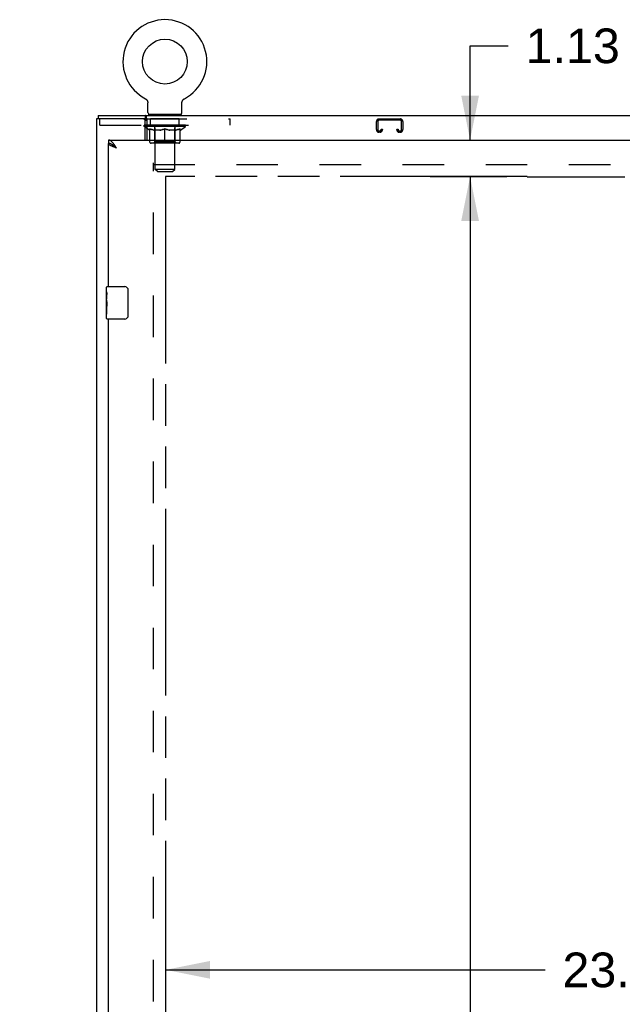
# Model space of a CAD drawing. Header units: inches. Extents: x 0 to 232, y 0 to 150.
# Tile 9 of 20: x 43 to 61, y 90 to 121. Entities that reach past the tile are written whole.
import ezdxf

# ---------------------------------------------------------------- set-up
doc = ezdxf.new("R2010")
doc.units = ezdxf.units.IN
doc.header["$LTSCALE"] = 12.75
doc.header["$MEASUREMENT"] = 0
doc.linetypes.add('HIDDEN', pattern=[0.2, 0.1, -0.1])
doc.linetypes.add('PHANTOM', pattern=[0.8, 0.45, -0.05, 0.1, -0.05, 0.1, -0.05])
doc.layers.get('0').update_dxf_attribs({"linetype": 'CONTINUOUS'})
for name, color, linetype in [('02___PRT_ALL_AXES', 7, 'CONTINUOUS'), ('AVAILABLE_DOOR_SPACE', 7, 'CONTINUOUS'), ('DEFAULT_2', 8, 'HIDDEN'), ('DIMENSIONS', 7, 'CONTINUOUS')]:
    doc.layers.add(name, color=color, linetype=linetype)
doc.styles.get("Standard").update_dxf_attribs({"font": 'arial.ttf'})
doc.dimstyles.new('DIMSTYLE_2', dxfattribs={"dimtxt": 1.063636, "dimasz": 1.363636, "dimexe": 0.09, "dimexo": 0.07, "dimgap": 0.039, "dimtad": 0, "dimtih": 1, "dimtoh": 1, "dimzin": 4, "dimdsep": 46, "dimtxsty": 'Standard', "dimblk": '_FILLED', "dimblk1": '_FILLED', "dimblk2": '_FILLED', "dimcen": 0.09, "dimazin": 1, "dimtfac": 1, "dimtdec": 3, "dimtofl": 0, "dimtmove": 0, "dimatfit": 3, "dimldrblk": '_FILLED', "dimfxl": 1, "dimtolj": 1, "dimtzin": 4, "dimarcsym": 0})

# ---------------------------------------------------------------- blocks, each defined once
blk = doc.blocks.new('_FILLED')
at = {"color": 0, "linetype": 'ByBlock'}
blk.add_solid([(0, 0), (-1, 0.2), (-1, -0.2)], dxfattribs=at)
blk = doc.blocks.new('*D8')
at = {"layer": 'DIMENSIONS', "color": 2, "linetype": 'Continuous'}
for p, q in [((45.314, 89.05), (42.587, 89.05)), ((47.064, 89.05), (49.676, 89.05))]:
    blk.add_line(p, q, dxfattribs=at)
at = {"layer": 'DIMENSIONS', "color": 2, "linetype": 'Continuous', "xscale": 1.3636363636, "yscale": 1.3636363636, "zscale": 1.3636363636}
blk.add_blockref('_FILLED', (45.314, 89.05), dxfattribs=at)
at = {"layer": 'DIMENSIONS', "color": 2, "linetype": 'Continuous', "xscale": 1.3636363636, "yscale": 1.3636363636, "zscale": 1.3636363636, "rotation": 180}
blk.add_blockref('_FILLED', (47.064, 89.05), dxfattribs=at)
at = {"layer": 'DIMENSIONS', "color": 2, "linetype": 'Continuous', "insert": (50.208, 89.582), "char_height": 1.0636, "width": 2.8904, "attachment_point": 1, "line_spacing_factor": 0.9}
blk.add_mtext('1.75', dxfattribs=at)
blk = doc.blocks.new('*D9')
at = {"layer": 'DIMENSIONS', "color": 2, "linetype": 'Continuous'}
for p, q in [((47.064, 91.517), (58.713, 91.517)), ((70.377, 91.517), (63.493, 91.517))]:
    blk.add_line(p, q, dxfattribs=at)
at = {"layer": 'DIMENSIONS', "color": 2, "linetype": 'Continuous', "xscale": 1.3636363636, "yscale": 1.3636363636, "zscale": 1.3636363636, "rotation": 180}
blk.add_blockref('_FILLED', (47.064, 91.517), dxfattribs=at)
at = {"layer": 'DIMENSIONS', "color": 2, "linetype": 'Continuous', "xscale": 1.3636363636, "yscale": 1.3636363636, "zscale": 1.3636363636}
blk.add_blockref('_FILLED', (70.377, 91.517), dxfattribs=at)
at = {"layer": 'DIMENSIONS', "color": 2, "linetype": 'Continuous', "insert": (61.103, 92.048), "char_height": 1.0636, "width": 3.7168, "attachment_point": 2, "line_spacing_factor": 0.9}
blk.add_mtext('23.31', dxfattribs=at)
blk = doc.blocks.new('*D11')
at = {"layer": 'DIMENSIONS', "color": 2, "linetype": 'Continuous'}
for p, q in [((56.804, 115.876), (55.181, 115.876)), ((56.409, 115.876), (56.409, 82.814)), ((56.409, 47.626), (56.409, 79.092))]:
    blk.add_line(p, q, dxfattribs=at)
at = {"layer": 'DIMENSIONS', "color": 2, "linetype": 'Continuous', "xscale": 1.3636363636, "yscale": 1.3636363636, "zscale": 1.3636363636}
for p, rotation in [((56.409, 115.876), 90), ((56.409, 47.626), 270)]:
    blk.add_blockref('_FILLED', p, dxfattribs=dict(at, rotation=rotation))
at = {"layer": 'DIMENSIONS', "color": 2, "linetype": 'Continuous', "insert": (56.409, 82.282), "char_height": 1.0636, "width": 3.7168, "attachment_point": 2, "line_spacing_factor": 0.9}
blk.add_mtext('68.25\\Ptyp.', dxfattribs=at)
blk = doc.blocks.new('*D13')
at = {"layer": 'DIMENSIONS', "color": 2, "linetype": 'Continuous'}
for p, q in [((56.409, 117.001), (56.409, 119.893)), ((56.409, 119.893), (57.581, 119.893)), ((55.181, 117.001), (57.54, 117.001)), ((55.181, 115.876), (57.54, 115.876)), ((56.409, 115.876), (56.409, 113.148))]:
    blk.add_line(p, q, dxfattribs=at)
at = {"layer": 'DIMENSIONS', "color": 2, "linetype": 'Continuous', "xscale": 1.3636363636, "yscale": 1.3636363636, "zscale": 1.3636363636}
for p, rotation in [((56.409, 117.001), 270), ((56.409, 115.876), 90)]:
    blk.add_blockref('_FILLED', p, dxfattribs=dict(at, rotation=rotation))
at = {"layer": 'DIMENSIONS', "color": 2, "linetype": 'Continuous', "insert": (58.113, 120.425), "char_height": 1.0636, "width": 2.8904, "attachment_point": 1, "line_spacing_factor": 0.9}
blk.add_mtext('1.13', dxfattribs=at)

msp = doc.modelspace()

# ---------------------------------------------------------------- linework, layer by layer
at = {"color": 7, "linetype": 'Continuous'}
for p, q in [((46.443, 118.269), (46.443, 118.269)), ((46.443, 118.269), (46.448, 118.267)), ((46.445, 118.269), (46.446, 118.268)), ((46.448, 118.267), (46.452, 118.264)), ((46.452, 118.264), (46.457, 118.261)), ((46.457, 118.261), (46.461, 118.258)), ((46.461, 118.258), (46.465, 118.255)), ((46.465, 118.255), (46.469, 118.252)), ((46.469, 118.252), (46.473, 118.248)), ((46.473, 118.248), (46.477, 118.245)), ((46.477, 118.245), (46.481, 118.241)), ((46.481, 118.241), (46.484, 118.237)), ((46.484, 118.237), (46.488, 118.233)), ((46.487, 118.233), (46.491, 118.229)), ((46.491, 118.229), (46.494, 118.225)), ((47.592, 118.225), (47.595, 118.229)), ((47.595, 118.229), (47.599, 118.233)), ((47.599, 118.233), (47.602, 118.237)), ((47.602, 118.237), (47.606, 118.241)), ((47.605, 118.241), (47.609, 118.245)), ((47.609, 118.245), (47.613, 118.248)), ((47.613, 118.248), (47.617, 118.252)), ((47.617, 118.252), (47.621, 118.255)), ((47.621, 118.255), (47.625, 118.258)), ((47.625, 118.258), (47.629, 118.261)), ((47.629, 118.261), (47.634, 118.264)), ((47.634, 118.264), (47.638, 118.267)), ((47.634, 118.264), (47.635, 118.265)), ((47.638, 118.267), (47.643, 118.269)), ((47.64, 118.268), (47.642, 118.269)), ((46.494, 118.225), (46.497, 118.221)), ((46.497, 118.221), (46.5, 118.216)), ((46.499, 118.216), (46.502, 118.212)), ((46.502, 118.212), (46.505, 118.207)), ((46.505, 118.207), (46.507, 118.202)), ((46.507, 118.202), (46.509, 118.197)), ((46.509, 118.198), (46.511, 118.193)), ((46.511, 118.193), (46.513, 118.188)), ((46.513, 118.188), (46.514, 118.183)), ((46.514, 118.183), (46.516, 118.178)), ((46.516, 118.178), (46.517, 118.173)), ((46.517, 118.173), (46.518, 118.167)), ((46.518, 118.167), (46.519, 118.162)), ((46.52, 117.85), (46.52, 118.142)), ((47.566, 118.152), (47.567, 118.157)), ((47.566, 118.147), (47.566, 118.152)), ((47.566, 118.147), (47.566, 118.152)), ((47.566, 118.142), (47.566, 118.147)), ((47.566, 117.85), (47.566, 118.142)), ((47.567, 118.162), (47.568, 118.167)), ((47.567, 118.157), (47.567, 118.162)), ((47.568, 118.167), (47.569, 118.173)), ((47.569, 118.173), (47.57, 118.178)), ((47.57, 118.178), (47.572, 118.183)), ((47.572, 118.183), (47.573, 118.188)), ((47.573, 118.188), (47.575, 118.193)), ((47.575, 118.193), (47.577, 118.198)), ((47.577, 118.197), (47.579, 118.202)), ((47.579, 118.202), (47.582, 118.207)), ((47.581, 118.207), (47.584, 118.212)), ((47.584, 118.212), (47.587, 118.216)), ((47.587, 118.216), (47.589, 118.221)), ((47.589, 118.221), (47.592, 118.225)), ((44.991, 117.751), (44.991, 117.647)), ((44.991, 117.751), (104.887, 117.751)), ((46.446, 117.647), (46.446, 117.751)), ((46.492, 117.654), (46.492, 117.001)), ((46.543, 117.781), (46.543, 117.751)), ((47.543, 117.781), (46.543, 117.781)), ((47.543, 117.781), (47.543, 117.751)), ((46.439, 117.46), (46.492, 117.46)), ((46.439, 117.414), (46.492, 117.414)), ((46.492, 117.357), (46.439, 117.394)), ((46.448, 117.454), (46.448, 117.46)), ((45.314, 117.001), (45.314, 116.897)), ((45.437, 116.855), (45.427, 116.861)), ((45.254, 112.34), (45.254, 112.486)), ((45.269, 112.501), (45.809, 112.501)), ((45.909, 112.401), (45.909, 111.601)), ((45.254, 112.082), (45.254, 112.116)), ((45.254, 111.885), (45.254, 111.917)), ((45.254, 111.516), (45.254, 111.655)), ((45.809, 111.501), (45.269, 111.501))]:
    msp.add_line(p, q, dxfattribs=at)
at = {"color": 3, "linetype": 'Continuous'}
for p, q in [((44.939, 117.647), (44.939, 45.855)), ((46.446, 117.647), (44.939, 117.647)), ((46.439, 117.001), (46.439, 117.584)), ((45.314, 117.001), (74.002, 117.001)), ((45.314, 112.501), (45.314, 116.897)), ((45.314, 82.251), (45.314, 111.501))]:
    msp.add_line(p, q, dxfattribs=at)
at = {"color": 7, "linetype": 'Continuous'}
for points in [[(46.519, 118.162), (46.519, 118.157), (46.52, 118.152)], [(46.519, 118.157), (46.52, 118.152), (46.52, 118.147), (46.52, 118.142)], [(46.478, 117.7), (46.476, 117.705), (46.475, 117.71), (46.474, 117.715), (46.472, 117.72), (46.471, 117.725), (46.469, 117.729), (46.468, 117.733), (46.466, 117.736), (46.464, 117.739), (46.462, 117.742), (46.46, 117.745), (46.458, 117.747), (46.455, 117.748), (46.453, 117.749), (46.45, 117.75), (46.448, 117.75), (46.446, 117.751)], [(46.492, 117.654), (46.49, 117.656), (46.489, 117.659), (46.488, 117.662), (46.486, 117.666), (46.485, 117.67), (46.483, 117.675), (46.482, 117.68), (46.481, 117.685), (46.48, 117.69), (46.478, 117.7)], [(45.427, 116.861), (45.417, 116.867), (45.406, 116.873), (45.396, 116.878), (45.386, 116.882), (45.376, 116.886), (45.365, 116.889), (45.355, 116.892), (45.345, 116.894), (45.335, 116.895), (45.324, 116.896), (45.314, 116.897)], [(45.561, 116.754), (45.549, 116.761), (45.538, 116.768), (45.527, 116.775), (45.516, 116.783), (45.506, 116.79), (45.496, 116.797), (45.486, 116.804), (45.477, 116.811), (45.468, 116.818), (45.46, 116.825), (45.452, 116.832), (45.445, 116.84), (45.439, 116.847), (45.434, 116.854), (45.43, 116.859)], [(45.561, 116.754), (45.55, 116.763), (45.54, 116.773), (45.53, 116.782), (45.519, 116.791), (45.509, 116.8), (45.499, 116.809), (45.489, 116.817), (45.478, 116.825), (45.468, 116.833), (45.458, 116.841), (45.448, 116.848), (45.437, 116.855)], [(45.902, 112.437), (45.904, 112.431), (45.906, 112.425), (45.907, 112.419), (45.908, 112.413), (45.909, 112.407), (45.909, 112.401)], [(45.909, 111.601), (45.909, 111.594), (45.908, 111.588), (45.907, 111.582), (45.906, 111.576), (45.904, 111.57), (45.902, 111.564)]]:
    msp.add_lwpolyline(points, dxfattribs=at)
at = {"color": 3, "linetype": 'Continuous'}
for points in [[(46.462, 117.628), (46.461, 117.631), (46.46, 117.633), (46.459, 117.636), (46.457, 117.638), (46.456, 117.64), (46.455, 117.642), (46.453, 117.643), (46.452, 117.645), (46.45, 117.646), (46.449, 117.646), (46.447, 117.647), (46.446, 117.647)], [(46.492, 117.591), (46.489, 117.591), (46.487, 117.592), (46.485, 117.593), (46.483, 117.594), (46.481, 117.595), (46.479, 117.597), (46.477, 117.599), (46.475, 117.601), (46.474, 117.603), (46.472, 117.605), (46.471, 117.608), (46.469, 117.61), (46.468, 117.613), (46.467, 117.616), (46.465, 117.619), (46.464, 117.622), (46.462, 117.628)], [(45.468, 116.891), (45.458, 116.904), (45.448, 116.917), (45.437, 116.928), (45.427, 116.939), (45.417, 116.95), (45.406, 116.959), (45.396, 116.968), (45.386, 116.975), (45.376, 116.982), (45.365, 116.988), (45.355, 116.992), (45.345, 116.996), (45.335, 116.999), (45.324, 117), (45.314, 117.001)], [(45.424, 116.808), (45.41, 116.813), (45.398, 116.819), (45.386, 116.825), (45.375, 116.831), (45.365, 116.837), (45.356, 116.843), (45.347, 116.849), (45.339, 116.855), (45.333, 116.861), (45.327, 116.867), (45.322, 116.873), (45.319, 116.879), (45.316, 116.885), (45.315, 116.891), (45.314, 116.897)], [(45.561, 116.754), (45.544, 116.76), (45.528, 116.766), (45.512, 116.772), (45.497, 116.778), (45.481, 116.784), (45.466, 116.79), (45.452, 116.796), (45.437, 116.802), (45.424, 116.808)], [(45.561, 116.754), (45.55, 116.77), (45.54, 116.786), (45.53, 116.802), (45.519, 116.818), (45.509, 116.833), (45.499, 116.848), (45.489, 116.863), (45.478, 116.877), (45.468, 116.891)]]:
    msp.add_lwpolyline(points, dxfattribs=at)
at = {"color": 7, "linetype": 'Continuous'}
msp.add_circle((47.043, 119.409), 0.688, dxfattribs=at)
for centre, radius, start, end in [((47.043, 119.409), 1.288, 297.7005, 242.2995), ((46.589, 117.85), 0.069, 180, 270), ((47.497, 117.85), 0.069, 270, 360), ((45.269, 112.486), 0.015, 90, 180), ((45.809, 112.401), 0.1, 21.1999, 90), ((45.269, 111.516), 0.015, 180, 270), ((45.809, 111.601), 0.1, 270, 338.7946)]:
    msp.add_arc(centre, radius, start, end, dxfattribs=at)
at = {"color": 3, "linetype": 'Continuous'}
msp.add_arc((46.376, 117.584), 0.0625, 0, 90, dxfattribs=at)
at = {"color": 7, "linetype": 'Continuous'}
for major_axis, ratio, start_param, end_param in [((0.633, -0.007), 0.05963, -2.838724, -2.791898), ((0.633, -0.013), 0.05688, -2.765264, -2.626792)]:
    msp.add_ellipse((47.043, 117.461), major_axis=major_axis, ratio=ratio, start_param=start_param, end_param=end_param, dxfattribs=at)
at = {"layer": '02___PRT_ALL_AXES', "color": 8, "linetype": 'HIDDEN'}
for p, q in [((46.606, 117.46), (46.606, 117.647)), ((47.481, 117.647), (46.606, 117.647)), ((47.481, 117.46), (47.481, 117.647)), ((47.481, 117.46), (46.606, 117.46))]:
    msp.add_line(p, q, dxfattribs=at)
at = {"layer": '02___PRT_ALL_AXES', "color": 7, "linetype": 'Continuous'}
for p, q in [((45.254, 112.34), (45.254, 112.486)), ((45.254, 112.082), (45.254, 112.339)), ((45.26, 112.284), (45.254, 112.284)), ((45.261, 112.116), (45.261, 112.252)), ((45.254, 112.116), (45.261, 112.116)), ((45.254, 111.516), (45.254, 112.079)), ((45.256, 112.053), (45.254, 112.053)), ((45.254, 111.921), (45.26, 111.921)), ((45.254, 111.885), (45.261, 111.885)), ((45.255, 112.055), (45.257, 112.033)), ((45.261, 111.655), (45.261, 111.885)), ((45.254, 111.822), (45.261, 111.822)), ((45.254, 111.655), (45.261, 111.655))]:
    msp.add_line(p, q, dxfattribs=at)
for points in [[(45.254, 112.34), (45.254, 112.336), (45.255, 112.332), (45.255, 112.326), (45.257, 112.313)], [(45.257, 112.313), (45.258, 112.305), (45.259, 112.297), (45.259, 112.289)], [(45.259, 112.289), (45.26, 112.28), (45.261, 112.271), (45.261, 112.261), (45.261, 112.252)], [(45.254, 112.082), (45.254, 112.074), (45.255, 112.065), (45.255, 112.055)], [(45.257, 112.033), (45.258, 112.021), (45.259, 112.009), (45.26, 111.997), (45.26, 111.984), (45.261, 111.971), (45.261, 111.959), (45.261, 111.946), (45.26, 111.933), (45.26, 111.92), (45.259, 111.908), (45.258, 111.896)]]:
    msp.add_lwpolyline(points, dxfattribs=at)
msp.add_ellipse((45.517, 111.917), major_axis=(0.263, 0), ratio=0.432808, start_param=3.141593, end_param=3.321581, dxfattribs=at)
at = {"layer": 'AVAILABLE_DOOR_SPACE', "color": 4, "linetype": 'PHANTOM'}
for p, q in [((47.064, 115.876), (47.064, 47.626)), ((58.158, 115.876), (47.064, 115.876)), ((58.158, 115.876), (58.158, 115.875)), ((58.158, 115.875), (61.158, 115.875))]:
    msp.add_line(p, q, dxfattribs=at)
at = {"layer": 'DEFAULT_2', "color": 8, "linetype": 'HIDDEN'}
for p, q in [((46.451, 118.265), (46.452, 118.264)), ((47.643, 118.269), (47.643, 118.269)), ((45.043, 117.46), (45.043, 117.647)), ((46.446, 117.647), (49.043, 117.647)), ((46.731, 117.781), (46.731, 117.751)), ((46.743, 116.1), (46.743, 117.746)), ((47.343, 116.1), (47.343, 117.746)), ((47.356, 117.781), (47.356, 117.751)), ((49.043, 117.46), (49.043, 117.647)), ((53.613, 117.647), (54.265, 117.647)), ((45.043, 117.46), (46.439, 117.46)), ((46.41, 117.414), (46.41, 117.461)), ((46.439, 117.394), (46.41, 117.414)), ((46.439, 117.414), (46.41, 117.414)), ((46.419, 117.454), (46.419, 117.461)), ((46.428, 117.451), (46.428, 117.454)), ((46.428, 117.451), (47.658, 117.451)), ((46.437, 117.451), (46.437, 117.454)), ((46.438, 117.451), (46.438, 117.454)), ((46.448, 117.46), (46.448, 117.461)), ((46.464, 117.451), (46.464, 117.454)), ((46.466, 117.451), (46.466, 117.454)), ((46.492, 117.46), (49.043, 117.46)), ((47.676, 117.414), (46.492, 117.414)), ((46.569, 117.302), (46.492, 117.357)), ((46.495, 117.454), (46.495, 117.461)), ((46.509, 117.451), (46.509, 117.454)), ((46.512, 117.451), (46.512, 117.454)), ((46.716, 117.454), (46.515, 117.454)), ((46.558, 117.454), (46.558, 117.461)), ((46.559, 117.451), (46.559, 117.454)), ((46.56, 117.451), (46.56, 117.454)), ((46.563, 117.451), (46.563, 117.454)), ((46.57, 117.451), (46.57, 117.454)), ((46.57, 117.451), (46.57, 117.454)), ((46.574, 117.451), (46.574, 117.454)), ((46.577, 117.451), (46.577, 117.455)), ((46.58, 116.939), (46.58, 117.346)), ((46.581, 117.451), (46.581, 117.454)), ((46.596, 117.451), (46.596, 117.454)), ((46.614, 117.451), (46.614, 117.456)), ((46.614, 117.451), (46.614, 117.454)), ((46.634, 117.451), (46.634, 117.454)), ((46.635, 117.451), (46.635, 117.454)), ((46.636, 117.454), (46.636, 117.461)), ((46.646, 117.451), (46.646, 117.454)), ((46.65, 117.451), (46.65, 117.454)), ((46.659, 117.451), (46.659, 117.454)), ((46.67, 117.451), (46.67, 117.458)), ((46.686, 117.451), (46.686, 117.454)), ((46.689, 117.451), (46.689, 117.454)), ((46.716, 117.451), (46.716, 117.454)), ((46.783, 117.454), (46.721, 117.454)), ((46.726, 117.454), (46.726, 117.461)), ((46.73, 116.942), (46.73, 117.411)), ((46.733, 117.451), (46.733, 117.454)), ((46.738, 117.451), (46.738, 117.454)), ((46.744, 117.451), (46.744, 117.459)), ((46.748, 117.451), (46.748, 117.454)), ((46.759, 117.451), (46.759, 117.454)), ((46.783, 117.451), (46.783, 117.454)), ((46.858, 117.454), (46.799, 117.454)), ((46.819, 117.451), (46.819, 117.454)), ((46.826, 117.454), (46.826, 117.461)), ((46.83, 117.451), (46.83, 117.454)), ((46.833, 117.451), (46.833, 117.46)), ((46.835, 117.451), (46.835, 117.454)), ((46.843, 117.451), (46.843, 117.454)), ((46.858, 117.451), (46.858, 117.454)), ((46.939, 117.454), (46.884, 117.454)), ((46.897, 117.451), (46.897, 117.454)), ((46.929, 117.454), (47.043, 117.461)), ((46.933, 117.454), (46.933, 117.461)), ((46.934, 117.46), (46.933, 117.461)), ((46.934, 117.454), (46.934, 117.46)), ((46.934, 117.451), (46.934, 117.454)), ((46.937, 117.451), (46.937, 117.454)), ((46.939, 117.451), (46.939, 117.454)), ((46.939, 117.451), (46.939, 117.454)), ((47.022, 117.454), (46.974, 117.454)), ((46.98, 117.451), (46.98, 117.454)), ((47.022, 117.451), (47.022, 117.454)), ((47.04, 117.454), (47.04, 117.454)), ((47.04, 117.451), (47.04, 117.454)), ((47.04, 117.451), (47.04, 117.454)), ((47.043, 117.454), (47.043, 117.461)), ((47.043, 116.902), (47.043, 117.346)), ((47.046, 117.451), (47.046, 117.454)), ((47.046, 117.451), (47.046, 117.454)), ((47.046, 117.454), (47.046, 117.454)), ((47.048, 117.454), (47.112, 117.454)), ((47.064, 117.451), (47.064, 117.454)), ((47.08, 117.454), (47.08, 117.458)), ((47.08, 117.458), (47.157, 117.454)), ((47.101, 117.454), (47.101, 117.457)), ((47.107, 117.451), (47.107, 117.454)), ((47.147, 117.451), (47.147, 117.454)), ((47.148, 117.451), (47.148, 117.454)), ((47.148, 117.454), (47.202, 117.454)), ((47.149, 117.451), (47.149, 117.454)), ((47.152, 117.46), (47.153, 117.461)), ((47.152, 117.454), (47.152, 117.46)), ((47.152, 117.451), (47.152, 117.454)), ((47.153, 117.454), (47.153, 117.461)), ((47.189, 117.451), (47.189, 117.454)), ((47.228, 117.451), (47.228, 117.454)), ((47.228, 117.454), (47.287, 117.454)), ((47.243, 117.451), (47.243, 117.454)), ((47.251, 117.451), (47.251, 117.454)), ((47.254, 117.451), (47.254, 117.46)), ((47.256, 117.451), (47.256, 117.454)), ((47.26, 117.454), (47.26, 117.461)), ((47.267, 117.451), (47.267, 117.454)), ((47.303, 117.451), (47.303, 117.454)), ((47.303, 117.454), (47.365, 117.454)), ((47.327, 117.451), (47.327, 117.454)), ((47.338, 117.451), (47.338, 117.454)), ((47.342, 117.451), (47.342, 117.459)), ((47.348, 117.451), (47.348, 117.454)), ((47.353, 117.451), (47.353, 117.454)), ((47.356, 116.942), (47.356, 117.411)), ((47.36, 117.454), (47.36, 117.461)), ((47.37, 117.451), (47.37, 117.454)), ((47.37, 117.454), (47.571, 117.454)), ((47.397, 117.451), (47.397, 117.454)), ((47.4, 117.451), (47.4, 117.454)), ((47.416, 117.451), (47.416, 117.458)), ((47.427, 117.451), (47.427, 117.454)), ((47.436, 117.451), (47.436, 117.454)), ((47.44, 117.451), (47.44, 117.454)), ((47.45, 117.454), (47.45, 117.461)), ((47.452, 117.451), (47.452, 117.454)), ((47.452, 117.451), (47.452, 117.454)), ((47.472, 117.451), (47.472, 117.456)), ((47.472, 117.451), (47.472, 117.454)), ((47.49, 117.451), (47.49, 117.454)), ((47.505, 117.451), (47.505, 117.454)), ((47.507, 116.939), (47.507, 117.346)), ((47.509, 117.451), (47.509, 117.455)), ((47.512, 117.451), (47.512, 117.454)), ((47.516, 117.451), (47.516, 117.454)), ((47.516, 117.451), (47.516, 117.454)), ((47.517, 117.302), (47.676, 117.414)), ((47.523, 117.451), (47.523, 117.454)), ((47.526, 117.451), (47.526, 117.454)), ((47.527, 117.451), (47.527, 117.454)), ((47.528, 117.454), (47.528, 117.461)), ((47.574, 117.451), (47.574, 117.454)), ((47.577, 117.451), (47.577, 117.454)), ((47.591, 117.454), (47.591, 117.461)), ((47.62, 117.451), (47.62, 117.454)), ((47.622, 117.451), (47.622, 117.454)), ((47.638, 117.454), (47.638, 117.461)), ((47.648, 117.451), (47.648, 117.454)), ((47.649, 117.451), (47.649, 117.454)), ((47.658, 117.451), (47.658, 117.454)), ((47.667, 117.454), (47.667, 117.461)), ((47.676, 117.414), (47.676, 117.461)), ((53.533, 117.32), (53.533, 117.567)), ((53.573, 117.567), (53.573, 117.32)), ((54.265, 117.607), (53.613, 117.607)), ((53.68, 117.32), (53.68, 117.334)), ((53.68, 117.334), (53.72, 117.334)), ((53.72, 117.334), (53.72, 117.32)), ((54.158, 117.32), (54.158, 117.334)), ((54.158, 117.334), (54.198, 117.334)), ((54.198, 117.334), (54.198, 117.32)), ((54.305, 117.32), (54.305, 117.567)), ((54.345, 117.567), (54.345, 117.32)), ((46.569, 117.302), (46.58, 117.302)), ((46.902, 117.302), (46.722, 117.302)), ((47.364, 117.302), (47.184, 117.302)), ((47.507, 117.302), (47.517, 117.302)), ((53.613, 117.28), (53.64, 117.28)), ((53.64, 117.24), (53.613, 117.24)), ((54.238, 117.28), (54.265, 117.28)), ((54.265, 117.24), (54.238, 117.24)), ((47.469, 116.902), (46.617, 116.902)), ((46.73, 116.942), (46.69, 116.902)), ((47.356, 116.942), (46.73, 116.942)), ((47.356, 116.942), (47.396, 116.902)), ((46.689, 47.199), (46.689, 116.303)), ((46.689, 116.251), (73.293, 116.251)), ((46.812, 116.031), (46.743, 116.1)), ((47.343, 116.1), (46.743, 116.1)), ((46.812, 116.031), (47.274, 116.031)), ((47.274, 116.031), (47.343, 116.1))]:
    msp.add_line(p, q, dxfattribs=at)
for points in [[(46.58, 117.346), (46.605, 117.336), (46.631, 117.327), (46.656, 117.319), (46.68, 117.312), (46.705, 117.307), (46.729, 117.302)], [(46.722, 117.302), (46.698, 117.307), (46.675, 117.313), (46.651, 117.319), (46.628, 117.327), (46.604, 117.335), (46.58, 117.345)], [(46.892, 117.302), (46.917, 117.307), (46.942, 117.313), (46.967, 117.319), (46.992, 117.327), (47.017, 117.336), (47.043, 117.346)], [(47.043, 117.344), (47.019, 117.335), (46.995, 117.326), (46.971, 117.319), (46.948, 117.312), (46.925, 117.307), (46.902, 117.302)], [(47.043, 117.346), (47.069, 117.336), (47.095, 117.327), (47.12, 117.319), (47.145, 117.312), (47.169, 117.307), (47.194, 117.302)], [(47.184, 117.302), (47.161, 117.307), (47.138, 117.313), (47.114, 117.319), (47.091, 117.327), (47.067, 117.335), (47.043, 117.344)], [(47.357, 117.302), (47.381, 117.307), (47.406, 117.312), (47.431, 117.319), (47.456, 117.327), (47.481, 117.336), (47.507, 117.346)], [(47.507, 117.345), (47.482, 117.335), (47.458, 117.327), (47.434, 117.319), (47.411, 117.313), (47.387, 117.307), (47.364, 117.302)]]:
    msp.add_lwpolyline(points, dxfattribs=at)
for centre, radius, start, end in [((46.709, 117.746), 0.0345, 0, 90), ((47.378, 117.746), 0.0345, 90, 180), ((53.613, 117.567), 0.08, 90, 180), ((54.265, 117.567), 0.08, 0, 90), ((46.69, 117.411), 0.0398, 0, 90), ((47.396, 117.411), 0.0398, 90, 180), ((53.613, 117.567), 0.04, 90, 180), ((54.265, 117.567), 0.04, 0, 90), ((53.613, 117.32), 0.08, 180, 270), ((53.613, 117.32), 0.04, 180, 270), ((53.64, 117.32), 0.08, 270, 360), ((53.64, 117.32), 0.04, 270, 360), ((54.238, 117.32), 0.08, 180, 270), ((54.238, 117.32), 0.04, 180, 270), ((54.265, 117.32), 0.08, 270, 360), ((54.265, 117.32), 0.04, 270, 360), ((46.617, 116.939), 0.0371, 180, 270), ((47.469, 116.939), 0.0371, 270, 360)]:
    msp.add_arc(centre, radius, start, end, dxfattribs=at)
for centre, major_axis, ratio, start_param, end_param in [((47.043, 117.461), (0.633, 0.007), 0.05963, 2.96643, 3.140963), ((46.39, 117.449), (0.198, 0), 0.060556, 6.713838, 7.753689), ((47.043, 117.461), (0.633, 0), 0.060556, 3.141593, 3.316126), ((46.39, 117.442), (0.198, 0.002), 0.05963, 1.376596, 1.469874), ((47.043, 117.461), (0.633, 0.013), 0.05688, 9.07453, 9.249063), ((46.366, 117.449), (0.198, 0.002), 0.05963, 6.538676, 7.578526), ((46.434, 117.449), (0.198, -0.002), 0.05963, 6.889, 7.928851), ((47.043, 117.461), (0.633, -0.007), 0.05963, -2.96643, -2.838724), ((46.434, 117.442), (0.198, 0), 0.060556, 1.551758, 1.645036), ((46.366, 117.442), (0.198, 0.004), 0.05688, 1.20151, 1.294789), ((46.435, 117.444), (0.164, 0.002), 0.05963, 7.348414, 7.897461), ((46.416, 117.444), (0.164, 0.003), 0.05688, 7.173328, 7.722375), ((46.473, 117.444), (0.164, 0), 0.060556, 7.523576, 8.072623), ((47.043, 117.461), (0.633, 0.019), 0.052395, 8.899588, 9.074121), ((46.362, 117.449), (0.198, 0.004), 0.05688, 6.36359, 7.403441), ((46.497, 117.449), (0.198, -0.004), 0.05688, 7.064085, 8.103936), ((47.043, 117.461), (0.633, -0.013), 0.05688, -2.791345, -2.765264), ((46.497, 117.442), (0.198, -0.002), 0.05963, 1.72692, 1.820198), ((46.362, 117.442), (0.198, 0.006), 0.052395, 1.026568, 1.119847), ((46.415, 117.444), (0.164, 0.005), 0.052395, 6.998386, 7.547434), ((46.529, 117.444), (0.164, -0.002), 0.05963, 7.698738, 8.247785), ((47.043, 117.461), (0.633, -0.013), 0.05688, -2.626792, -2.616812), ((47.043, 117.461), (0.633, 0.025), 0.046319, 2.441654, 2.616187), ((46.576, 117.449), (0.198, -0.006), 0.052395, 0.955842, 1.995693), ((46.379, 117.449), (0.198, 0.006), 0.052395, -0.094537, 0.945314), ((47.043, 117.461), (0.633, -0.019), 0.052395, -2.616403, -2.44187), ((46.576, 117.442), (0.198, -0.004), 0.05688, 1.902006, 1.995284), ((46.379, 117.442), (0.198, 0.008), 0.046319, 0.851819, 0.945098), ((46.433, 117.444), (0.164, 0.006), 0.046319, 0.540452, 1.089499), ((46.6, 117.444), (0.164, -0.003), 0.05688, 1.590638, 2.139686), ((47.043, 117.461), (0.633, 0.029), 0.038841, 2.267123, 2.441656), ((46.669, 117.449), (0.198, -0.008), 0.046319, 1.130591, 2.170442), ((46.416, 117.449), (0.198, 0.008), 0.046319, -0.269286, 0.770565), ((47.043, 117.461), (0.633, -0.025), 0.046319, -2.441654, -2.267121), ((46.669, 117.442), (0.198, -0.006), 0.052395, 2.076947, 2.170226), ((46.416, 117.442), (0.198, 0.009), 0.038841, 0.677289, 0.770567), ((46.47, 117.444), (0.164, 0.008), 0.038841, 0.365921, 0.914969), ((46.685, 117.444), (0.164, -0.005), 0.052395, 1.76558, 2.314627), ((47.043, 117.461), (0.633, 0.033), 0.030195, 2.09281, 2.267343), ((46.774, 117.449), (0.198, -0.009), 0.038841, 1.305122, 2.344973), ((46.472, 117.449), (0.198, 0.009), 0.038841, -0.443817, 0.596034), ((47.043, 117.461), (0.633, -0.029), 0.038841, -2.267123, -2.092591), ((46.774, 117.442), (0.198, -0.008), 0.046319, 2.251696, 2.344975), ((46.472, 117.442), (0.198, 0.01), 0.030195, 0.502975, 0.596254), ((46.525, 117.444), (0.164, 0.009), 0.030195, 0.191608, 0.740655), ((46.78, 117.444), (0.164, -0.006), 0.046319, 1.940329, 2.489376), ((46.546, 117.449), (0.198, 0.01), 0.030195, -0.61813, 0.421721), ((47.043, 117.461), (0.633, 0.036), 0.020645, 1.918687, 2.09322), ((46.887, 117.449), (0.198, -0.01), 0.030195, 1.479435, 2.519286), ((47.043, 117.461), (0.633, -0.033), 0.030195, -2.09281, -1.918277), ((46.887, 117.442), (0.198, -0.009), 0.038841, 2.426227, 2.519505), ((46.546, 117.442), (0.198, 0.011), 0.020645, 0.328852, 0.422131), ((46.595, 117.444), (0.164, 0.009), 0.020645, 0.017485, 0.566532), ((46.884, 117.444), (0.164, -0.008), 0.038841, 2.11486, 2.663907), ((46.634, 117.449), (0.198, 0.011), 0.020645, -0.792253, 0.247598), ((47.043, 117.461), (0.633, 0.038), 0.010478, 1.744704, 1.919237), ((47.005, 117.449), (0.198, -0.011), 0.020645, 1.653558, 2.693409), ((47.043, 117.461), (0.633, -0.036), 0.020645, -1.918687, -1.744154), ((47.005, 117.442), (0.198, -0.01), 0.030195, 2.60054, 2.693819), ((46.634, 117.442), (0.198, 0.012), 0.010478, 0.154869, 0.248148), ((46.678, 117.444), (0.164, 0.01), 0.010478, 6.126688, 6.675735), ((46.992, 117.444), (0.164, -0.009), 0.030195, 2.289173, 2.83822), ((46.735, 117.449), (0.198, 0.012), 0.010478, -0.966236, -0.000846), ((47.124, 117.449), (0.198, -0.012), 0.010478, 1.827541, 2.867392), ((47.043, 117.461), (0.633, -0.038), 0.010478, -1.744704, -1.563007), ((47.124, 117.442), (0.198, -0.011), 0.020645, 2.774664, 2.867942), ((47.102, 117.444), (0.164, -0.009), 0.020645, 2.463296, 3.012344), ((46.962, 117.449), (0.198, 0.012), 0.010478, 0.274201, 1.314052), ((46.876, 117.444), (0.164, 0.01), 0.010478, -0.000483, 0.504314), ((46.846, 117.442), (0.198, 0.012), 0.010478, 0.099668, 0.192946), ((47.043, 117.461), (0.633, 0.038), 0.010478, -1.571421, -1.396888), ((47.24, 117.442), (0.198, -0.012), 0.010478, 2.74231, 2.948646), ((47.21, 117.444), (0.164, -0.01), 0.010478, 2.637279, 3.14189), ((47.081, 117.449), (0.198, 0.011), 0.020645, 0.448184, 1.488034), ((46.984, 117.444), (0.164, 0.009), 0.020645, 0.129249, 0.678296), ((46.962, 117.442), (0.198, 0.011), 0.020645, 0.273651, 0.366929), ((47.351, 117.449), (0.198, -0.012), 0.010478, -3.140747, -2.175357), ((47.043, 117.461), (0.633, 0.036), 0.020645, -1.397439, -1.222906), ((47.043, 117.461), (0.633, -0.038), 0.010478, 1.222355, 1.396888), ((47.199, 117.449), (0.198, 0.01), 0.030195, 0.622307, 1.662158), ((47.094, 117.444), (0.164, 0.009), 0.030195, 0.303372, 0.852419), ((47.408, 117.444), (0.164, -0.01), 0.010478, 2.749043, 3.29809), ((47.452, 117.449), (0.198, -0.011), 0.020645, 2.893995, 3.933846), ((47.081, 117.442), (0.198, 0.01), 0.030195, 0.447774, 0.541052), ((47.452, 117.442), (0.198, -0.012), 0.010478, 2.893445, 2.986723), ((47.312, 117.449), (0.198, 0.009), 0.038841, 0.79662, 1.836471), ((47.043, 117.461), (0.633, 0.033), 0.030195, -1.223315, -1.048783), ((47.043, 117.461), (0.633, -0.036), 0.020645, 1.048373, 1.222906), ((47.202, 117.444), (0.164, 0.008), 0.038841, 0.477686, 1.026733), ((47.491, 117.444), (0.164, -0.009), 0.020645, 2.57506, 3.124108), ((47.54, 117.449), (0.198, -0.01), 0.030195, 2.719872, 3.759723), ((47.417, 117.449), (0.198, 0.008), 0.046319, 0.971151, 2.011002), ((47.199, 117.442), (0.198, 0.009), 0.038841, 0.622087, 0.715366), ((47.54, 117.442), (0.198, -0.011), 0.020645, 2.719462, 2.812741), ((47.043, 117.461), (0.633, 0.029), 0.038841, -1.049002, -0.874469), ((47.043, 117.461), (0.633, -0.033), 0.030195, 0.87425, 1.048783), ((47.306, 117.444), (0.164, 0.006), 0.046319, 0.652216, 1.201263), ((47.51, 117.449), (0.198, 0.006), 0.052395, 1.1459, 2.185751), ((47.561, 117.444), (0.164, -0.009), 0.030195, 2.400937, 2.949985), ((47.614, 117.449), (0.198, -0.009), 0.038841, 2.545558, 3.585409), ((47.401, 117.444), (0.164, 0.005), 0.052395, 0.826965, 1.376012), ((47.312, 117.442), (0.198, 0.008), 0.046319, 0.796618, 0.889896), ((47.614, 117.442), (0.198, -0.01), 0.030195, 2.545339, 2.638617), ((47.589, 117.449), (0.198, 0.004), 0.05688, 1.320842, 2.360692), ((47.043, 117.461), (0.633, 0.025), 0.046319, -0.874471, -0.699939), ((47.043, 117.461), (0.633, -0.029), 0.038841, 0.699936, 0.874469), ((47.67, 117.449), (0.198, -0.008), 0.046319, 2.371028, 3.410879), ((47.616, 117.444), (0.164, -0.008), 0.038841, 2.226624, 2.775671), ((47.652, 117.449), (0.198, 0.002), 0.05963, 1.495927, 2.535778), ((47.486, 117.444), (0.164, 0.003), 0.05688, 1.001907, 1.550954), ((47.707, 117.449), (0.198, -0.006), 0.052395, 2.196279, 3.23613), ((47.417, 117.442), (0.198, 0.006), 0.052395, 0.971367, 1.064645), ((47.653, 117.444), (0.164, -0.006), 0.046319, 2.052093, 2.601141), ((47.696, 117.449), (0.198, 0), 0.060556, 1.671089, 2.71094), ((47.67, 117.442), (0.198, -0.009), 0.038841, 2.371026, 2.464304), ((47.724, 117.449), (0.198, -0.004), 0.05688, 2.021337, 3.061188), ((47.043, 117.461), (0.633, 0.019), 0.052395, -0.699723, -0.52519), ((47.043, 117.461), (0.633, -0.025), 0.046319, 0.525406, 0.699939), ((47.72, 117.449), (0.198, -0.002), 0.05963, 1.846251, 2.886102), ((47.557, 117.444), (0.164, 0.002), 0.05963, 1.176993, 1.72604), ((47.671, 117.444), (0.164, -0.005), 0.052395, 1.877344, 2.426392), ((47.613, 117.444), (0.164, 0), 0.060556, 1.352155, 1.901202), ((47.671, 117.444), (0.164, -0.003), 0.05688, 1.702402, 2.25145), ((47.651, 117.444), (0.164, -0.002), 0.05963, 1.527317, 2.076364), ((47.51, 117.442), (0.198, 0.004), 0.05688, 1.146309, 1.239587), ((47.707, 117.442), (0.198, -0.008), 0.046319, 2.196495, 2.289773), ((47.043, 117.461), (0.633, 0.013), 0.05688, -0.524781, -0.350248), ((47.043, 117.461), (0.633, -0.019), 0.052395, 0.350657, 0.52519), ((47.589, 117.442), (0.198, 0.002), 0.05963, 1.321394, 1.414673), ((47.724, 117.442), (0.198, -0.006), 0.052395, 2.021746, 2.115024), ((47.043, 117.461), (0.633, 0.007), 0.05963, -0.349695, -0.175162), ((47.043, 117.461), (0.633, -0.013), 0.05688, 0.175715, 0.350248), ((47.652, 117.442), (0.198, 0), 0.060556, 1.496556, 1.589835), ((47.72, 117.442), (0.198, -0.004), 0.05688, 1.846804, 1.940083), ((47.696, 117.442), (0.198, -0.002), 0.05963, 1.671719, 1.764997), ((47.043, 117.461), (0.633, 0), 0.060556, -0.174533, 0), ((47.043, 117.461), (0.633, -0.007), 0.05963, 0.000629, 0.175162)]:
    msp.add_ellipse(centre, major_axis=major_axis, ratio=ratio, start_param=start_param, end_param=end_param, dxfattribs=at)

# ---------------------------------------------------------------- dimensions: what is measured, and where the dimension line sits
at = {"layer": 'DIMENSIONS', "color": 2, "linetype": 'Continuous'}
for base, p1, p2, angle, picture, middle in [((56.408741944, 117.000612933), (55.111469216, 115.875612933), (55.111469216, 117.000612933), 90, '*D13', (59.60455565, 119.886948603)), ((45.314, 89.05), (47.064, 115.876), (45.314, 83.458), 180, '*D8', (51.703, 89.044)), ((47.064, 91.517), (70.377, 115.876), (47.064, 115.876), 180, '*D9', (60.986, 91.511))]:
    dim = msp.add_linear_dim(base=base, p1=p1, p2=p2, angle=angle, dimstyle='DIMSTYLE_2', dxfattribs=at)
    dim.commit()
    dim.dimension.update_dxf_attribs({"geometry": picture, "text_midpoint": middle, "dimtype": 160})
dim = msp.add_linear_dim(base=(56.409, 47.626), p1=(55.111, 115.876), p2=(47.064, 47.626), angle=270, text='<>\\Ptyp.', dimstyle='DIMSTYLE_2', dxfattribs=at)
dim.commit()
dim.dimension.update_dxf_attribs({"geometry": '*D11', "text_midpoint": (56.409, 80.953), "dimtype": 160})

doc.saveas('drawing.dxf')
